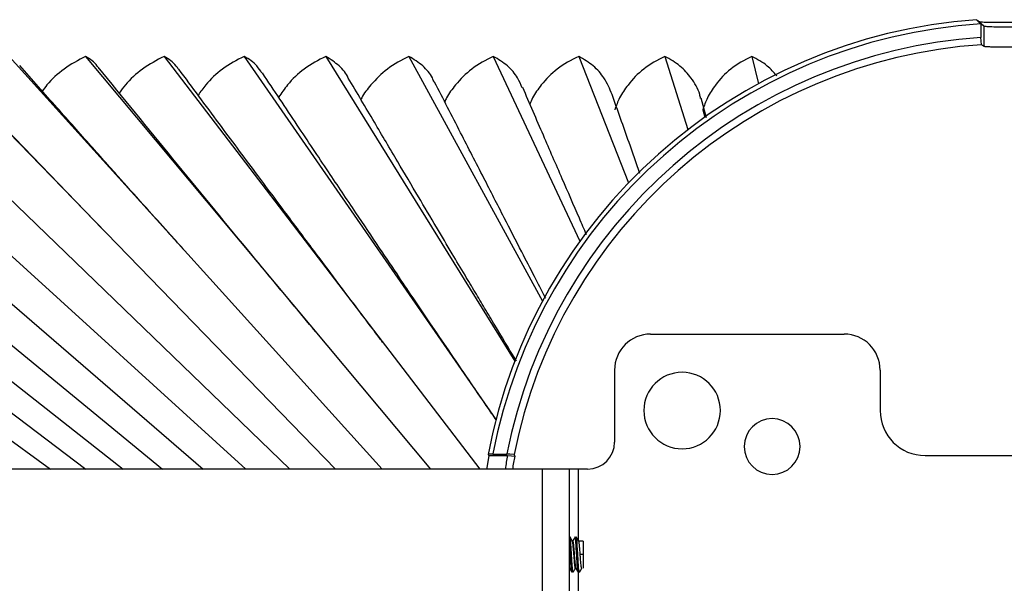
# Paper-space layout '_Top' of a CAD drawing. Header units: millimetres. Extents: x -229 to 229, y -63 to 59.
# Tile 3 of 6: x -111 to -1, y -3 to 59. Entities that reach past the tile are written whole.
import ezdxf

# ---------------------------------------------------------------- set-up
doc = ezdxf.new("R2010")
doc.units = ezdxf.units.MM

psp = doc.layouts.new('_Top')

# ---------------------------------------------------------------- linework, layer by layer
at = {"color": 7, "linetype": 'Continuous', "lineweight": 25}
for p, q in [((-4.02, 59.25), (-3.49, 58.75)), ((-3.82, 58.96), (-3.82, 57.44)), ((-3.49, 58.75), (-3.49, 56.48)), ((-170.37, 55.36), (-107.17, 9.5)), ((-164.1, 55.36), (-103.23, 9.5)), ((-157.5, 55.36), (-99.08, 9.5)), ((-150.59, 55.36), (-94.73, 9.5)), ((-143.37, 55.36), (-90.19, 9.5)), ((-135.86, 55.36), (-85.47, 9.5)), ((-128.08, 55.36), (-80.57, 9.5)), ((-120.04, 55.36), (-75.52, 9.5)), ((-111.76, 55.36), (-70.31, 9.5)), ((-103.26, 55.36), (-64.96, 9.5)), ((-94.55, 55.36), (-59.48, 9.5)), ((-85.64, 55.36), (-57.68, 14.99)), ((-76.57, 55.36), (-55.58, 21.48)), ((-67.34, 55.36), (-52.52, 28.16)), ((-57.97, 55.36), (-48.35, 34.84)), ((-48.49, 55.36), (-42.97, 41.29)), ((-38.91, 55.36), (-36.35, 47.22)), ((-29.25, 55.36), (-28.53, 52.32)), ((-101.43, 36.19), (-119.03, 54.46)), ((-34.3, 48.52), (-34.9, 50.7)), ((-34.7, 49.42), (-34.48, 48.6)), ((-40.5, 24.5), (-19, 24.5)), ((-44.5, 20.5), (-44.5, 12.5)), ((-15, 20.5), (-15, 16)), ((-58.47, 11), (-56.38, 11)), ((-58.02, 11.17), (-56.47, 11.17)), ((-10, 11), (10, 11)), ((-47.5, 9.5), (-125, 9.5)), ((-52.5, -9.5), (-52.5, 9.5)), ((-49.5, -9.5), (-49.5, 9.5)), ((-48.5, 1.52), (-48.5, 9.5)), ((-49.44, 1.92), (-49.47, 1.95)), ((-49.16, 1.5), (-49.19, 1.5)), ((-48.88, 1.95), (-48.9, 1.93)), ((-48.75, 1.95), (-48.78, 1.92)), ((-48, 1.5), (-48.49, 1.5)), ((-48, 1.5), (-48, -1.5)), ((-49.02, 0), (-48.98, 0)), ((-48, 0), (-48.32, 0)), ((-48.84, -1.5), (-48.81, -1.5)), ((-48.5, -9.5), (-48.5, -1.95))]:
    psp.add_line(p, q, dxfattribs=at)
at = {"color": 7, "linetype": 'Continuous', "lineweight": 25, "flags": 128}
for points in [[(-3.75, 56.65), (-3.79, 57.09), (-3.82, 57.44)], [(-58.47, 11), (-58.71, 9.64), (-58.74, 9.5)], [(-55.67, 11.11), (-56.12, 11.15), (-56.47, 11.17)], [(-56.38, 11), (-55.94, 10.96), (-55.58, 10.93)]]:
    psp.add_lwpolyline(points, dxfattribs=at)
at = {"color": 7, "linetype": 'Continuous', "lineweight": 25}
for centre, radius, start, end in [((0, 0), 59.59, 94.1498, 169.2333), ((0, 0), 59.09, 93.7073, 169.0988), ((0, 0), 57.57, 93.8042, 168.8071), ((0, 0), 56.77, 93.7913, 168.7152), ((-40.5, 20.5), 4, 90, 180), ((-19, 20.5), 4, 0, 90), ((-37, 16), 4.25, 0, 180), ((-37, 16), 4.25, 180, 0), ((-10, 16), 5, 180, 270), ((-27, 12), 3.1, 0, 180), ((-47.5, 12.5), 3, 270, 0), ((0, 0), 57.45, 168.9608, 170.4813), ((-27, 12), 3.1, 180, 0), ((0, 0), 56.65, 168.8709, 170.3459)]:
    psp.add_arc(centre, radius, start, end, dxfattribs=at)
for points, knots in [([(-4.31, 59.43), (-4.31, 59.43), (-4.31, 59.43), (-4.31, 59.43), (-4.3, 59.42), (-4.29, 59.4), (-4.25, 59.37), (-4.17, 59.29), (-4.06, 59.19), (-3.95, 59.08), (-3.88, 59.02), (-3.84, 58.98), (-3.82, 58.96)], [0, 0, 0, 0, 0.05089, 0.10131, 0.152162, 0.204328, 0.314084, 0.431152, 0.692334, 0.840775, 0.920331, 1, 1, 1, 1]), ([(-4.02, 59.25), (-3.98, 59.22), (-3.84, 59.2), (-3.4, 59.17), (-3.1, 59.16), (-2.36, 59.15), (-1.93, 59.15), (-0.99, 59.15), (-0.49, 59.15), (0.51, 59.15), (1.01, 59.15), (1.94, 59.15), (2.38, 59.15), (3.11, 59.16), (3.41, 59.17), (3.74, 59.19), (3.83, 59.2), (3.96, 59.22), (4, 59.23), (4.02, 59.25)], [0, 0, 0, 0, 0.125, 0.125, 0.25, 0.25, 0.375, 0.375, 0.5, 0.5, 0.625, 0.625, 0.75, 0.75, 0.875, 0.875, 0.9375, 0.9375, 1, 1, 1, 1]), ([(-3.82, 58.96), (-3.77, 58.93), (-3.65, 58.86), (-3.54, 58.79), (-3.49, 58.75)], [0, 0, 0, 0, 0.501474, 1, 1, 1, 1]), ([(-3.49, 58.75), (-3.45, 58.72), (-3.33, 58.7), (-2.95, 58.67), (-2.69, 58.66), (-2.05, 58.65), (-1.67, 58.65), (-0.86, 58.65), (-0.43, 58.65), (0.44, 58.65), (0.88, 58.65), (1.69, 58.65), (2.06, 58.65), (2.7, 58.66), (2.96, 58.67), (3.24, 58.69), (3.32, 58.7), (3.43, 58.72), (3.47, 58.74), (3.49, 58.75)], [0, 0, 0, 0, 0.125, 0.125, 0.25, 0.25, 0.375, 0.375, 0.5, 0.5, 0.625, 0.625, 0.75, 0.75, 0.875, 0.875, 0.9375, 0.9375, 1, 1, 1, 1]), ([(3.49, 56.48), (3.48, 56.47), (3.47, 56.47), (3.44, 56.46), (3.4, 56.45), (3.34, 56.44), (3.28, 56.43), (3.22, 56.42), (3.07, 56.41), (2.81, 56.4), (2.36, 56.39), (1.84, 56.38), (1.25, 56.38), (0.62, 56.38), (-0.03, 56.38), (-0.67, 56.38), (-1.29, 56.38), (-1.87, 56.38), (-2.38, 56.39), (-2.82, 56.4), (-3.1, 56.41), (-3.27, 56.43), (-3.38, 56.44), (-3.45, 56.46), (-3.47, 56.47), (-3.49, 56.48)], [0, 0, 0, 0, 0.018178, 0.036218, 0.054174, 0.0721, 0.090048, 0.108073, 0.126226, 0.189047, 0.251749, 0.31507, 0.378205, 0.440599, 0.502665, 0.564408, 0.626617, 0.688522, 0.750778, 0.812664, 0.874786, 0.906183, 0.937331, 0.96851, 1, 1, 1, 1]), ([(-218, 55.22), (-212.75, 52.23), (-202.5, 46.41), (-187.54, 37.91), (-173.36, 29.86), (-161.95, 23.37), (-153.1, 18.34), (-146.63, 14.66), (-140.38, 11.1), (-134, 7.47), (-127.11, 3.56), (-118.48, -1.36), (-108.59, -6.99), (-98.01, -13.02), (-87.31, -19.13), (-76.75, -25.15), (-65.72, -31.46), (-55.07, -37.56), (-47.81, -41.73), (-44.32, -43.74)], [0, 0, 0, 0, 0.090673, 0.176782, 0.258326, 0.335305, 0.373806, 0.411055, 0.447051, 0.481794, 0.521207, 0.565925, 0.630976, 0.691919, 0.748756, 0.815839, 0.874386, 0.939531, 1, 1, 1, 1]), ([(-103.26, 55.36), (-104.08, 54.92), (-105.66, 54.08), (-107.23, 52.63), (-107.91, 51.73), (-108.08, 51.5)], [0, 0, 0, 0, 0.444504, 0.860332, 1, 1, 1, 1]), ([(-101.9, 54.16), (-101.92, 54.2), (-102.24, 54.72), (-102.77, 55.05), (-103.26, 55.36)], [0, 0, 0, 0, 0.084826, 1, 1, 1, 1]), ([(-94.55, 55.36), (-95.37, 54.92), (-96.96, 54.08), (-98.58, 52.56), (-99.3, 51.59), (-99.52, 51.28)], [0, 0, 0, 0, 0.425365, 0.823289, 1, 1, 1, 1]), ([(-92.95, 53.92), (-93.03, 54.04), (-93.41, 54.65), (-94.04, 55.05), (-94.55, 55.36)], [0, 0, 0, 0, 0.209727, 1, 1, 1, 1]), ([(-85.64, 55.36), (-86.47, 54.93), (-88.07, 54.08), (-89.74, 52.49), (-90.49, 51.43), (-90.77, 51.05)], [0, 0, 0, 0, 0.406369, 0.786522, 1, 1, 1, 1]), ([(-83.67, 53.5), (-83.84, 53.77), (-84.33, 54.54), (-85.13, 55.04), (-85.64, 55.36)], [0, 0, 0, 0, 0.3605, 1, 1, 1, 1]), ([(-76.57, 55.36), (-77.4, 54.93), (-79, 54.09), (-80.72, 52.42), (-81.5, 51.28), (-81.82, 50.82)], [0, 0, 0, 0, 0.38953, 0.753931, 1, 1, 1, 1]), ([(-74.08, 52.95), (-74.08, 52.95), (-74.29, 53.48), (-75.07, 54.37), (-76.06, 55.02), (-76.57, 55.36)], [0, 0, 0, 0, 0.001803, 0.488231, 1, 1, 1, 1]), ([(-67.34, 55.36), (-68.17, 54.93), (-69.78, 54.09), (-71.45, 52.38), (-72.38, 51.19), (-72.65, 50.62), (-72.68, 50.57)], [0, 0, 0, 0, 0.37314, 0.722209, 0.972112, 1, 1, 1, 1]), ([(-64.54, 52.48), (-64.6, 52.64), (-64.88, 53.33), (-65.78, 54.37), (-66.81, 55.03), (-67.34, 55.36)], [0, 0, 0, 0, 0.129693, 0.5538, 1, 1, 1, 1]), ([(-57.97, 55.36), (-58.8, 54.93), (-60.41, 54.09), (-62.05, 52.38), (-63.01, 51.11), (-63.3, 50.45), (-63.37, 50.3)], [0, 0, 0, 0, 0.357805, 0.692527, 0.932159, 1, 1, 1, 1]), ([(-54.76, 51.86), (-54.92, 52.23), (-55.29, 53.14), (-56.35, 54.38), (-57.42, 55.03), (-57.97, 55.36)], [0, 0, 0, 0, 0.255943, 0.618527, 1, 1, 1, 1]), ([(-48.49, 55.36), (-49.32, 54.93), (-50.92, 54.09), (-52.54, 52.38), (-53.5, 51.03), (-53.81, 50.28), (-53.91, 50.06)], [0, 0, 0, 0, 0.344354, 0.666493, 0.897117, 1, 1, 1, 1]), ([(-44.77, 51.12), (-45.04, 51.75), (-45.54, 52.91), (-46.82, 54.38), (-47.92, 55.03), (-48.49, 55.36)], [0, 0, 0, 0, 0.3644958, 0.6741816, 1, 1, 1, 1]), ([(-38.91, 55.36), (-39.73, 54.93), (-41.32, 54.09), (-42.92, 52.38), (-43.96, 50.83), (-44.32, 49.87), (-44.49, 49.42)], [0, 0, 0, 0, 0.314424, 0.608564, 0.819143, 1, 1, 1, 1]), ([(-34.94, 50.69), (-34.97, 50.84), (-35.14, 51.66), (-35.91, 52.9), (-37.18, 54.38), (-38.32, 55.03), (-38.91, 55.36)], [0, 0, 0, 0, 0.072978, 0.410873, 0.697959, 1, 1, 1, 1]), ([(-29.25, 55.36), (-30.07, 54.93), (-31.65, 54.09), (-33.2, 52.38), (-34.21, 50.83), (-34.55, 49.87), (-34.7, 49.42)], [0, 0, 0, 0, 0.314424, 0.608564, 0.819143, 1, 1, 1, 1]), ([(-26.48, 53.19), (-26.82, 53.57), (-27.56, 54.45), (-28.65, 55.03), (-29.25, 55.36)], [0, 0, 0, 0, 0.440686, 1, 1, 1, 1]), ([(-92.42, 33.96), (-92.97, 34.57), (-94.32, 36.07), (-96.64, 38.66), (-99.51, 41.86), (-102.81, 45.57), (-106.55, 49.78), (-109.19, 52.76), (-110.58, 54.33)], [0, 0, 0, 0, 0.094012, 0.229478, 0.387798, 0.568987, 0.773053, 1, 1, 1, 1]), ([(-77.73, 24.79), (-78.6, 25.83), (-80.99, 28.69), (-89.12, 38.52), (-96.34, 47.37), (-101.87, 54.17)], [0, 0, 0, 0, 0.116377, 0.321732, 1, 1, 1, 1]), ([(-70.14, 23.44), (-70.48, 23.89), (-71.42, 25.13), (-73.1, 27.36), (-75.23, 30.2), (-77.8, 33.62), (-80.88, 37.75), (-84.52, 42.63), (-88.58, 48.09), (-91.42, 51.93), (-92.91, 53.94)], [0, 0, 0, 0, 0.047653, 0.129936, 0.220953, 0.325468, 0.465975, 0.625232, 0.803239, 1, 1, 1, 1]), ([(-57.63, 14.94), (-57.8, 15.18), (-58.8, 16.63), (-60.58, 19.24), (-62.87, 22.6), (-64.92, 25.61), (-66.72, 28.28), (-68.6, 31.07), (-70.75, 34.27), (-73.38, 38.19), (-76.43, 42.74), (-79.89, 47.92), (-82.33, 51.59), (-83.62, 53.52)], [0, 0, 0, 0, 0.01952, 0.120421, 0.210557, 0.289945, 0.358595, 0.419009, 0.502754, 0.602723, 0.71892, 0.851344, 1, 1, 1, 1]), ([(-55.41, 21.5), (-55.46, 21.59), (-56.26, 22.91), (-57.43, 24.87), (-58.91, 27.34), (-60.01, 29.19), (-61.22, 31.21), (-62.65, 33.61), (-64.37, 36.52), (-66.39, 39.92), (-68.69, 43.81), (-71.29, 48.22), (-73.12, 51.31), (-74.08, 52.95)], [0, 0, 0, 0, 0.007888, 0.125715, 0.185843, 0.241769, 0.301264, 0.377453, 0.470549, 0.57844, 0.702644, 0.843163, 1, 1, 1, 1]), ([(-52.15, 28.48), (-52.16, 28.51), (-52.58, 29.31), (-53.46, 31.03), (-54.99, 33.97), (-56.87, 37.63), (-59.13, 42.04), (-61.71, 47.06), (-63.53, 50.62), (-64.49, 52.5)], [0, 0, 0, 0, 0.004465, 0.100919, 0.215506, 0.373837, 0.557362, 0.766081, 1, 1, 1, 1]), ([(-47.62, 35.54), (-47.88, 36.15), (-48.78, 38.22), (-50.38, 41.9), (-52.48, 46.74), (-53.93, 50.11), (-54.7, 51.88)], [0, 0, 0, 0, 0.111779, 0.380047, 0.67612, 1, 1, 1, 1]), ([(-41.68, 42.35), (-42.08, 43.5), (-43.12, 46.42), (-44.15, 49.35), (-44.78, 51.13)], [0, 0, 0, 0, 0.392146, 1, 1, 1, 1]), ([(-58.02, 11.17), (-58.05, 11.17), (-58.09, 11.17), (-58.16, 11.17), (-58.24, 11.17), (-58.32, 11.17), (-58.4, 11.16), (-58.47, 11.15), (-58.51, 11.15), (-58.54, 11.14), (-58.54, 11.13), (-58.54, 11.13)], [0, 0, 0, 0, 0.08345, 0.166858, 0.251714, 0.375636, 0.503667, 0.625326, 0.753846, 0.875077, 1, 1, 1, 1]), ([(-49.25, -1.93), (-49.26, -1.92), (-49.28, -1.88), (-49.31, -1.58), (-49.35, -1.11), (-49.39, -0.52), (-49.42, 0.13), (-49.46, 0.76), (-49.48, 1.18), (-49.5, 1.33), (-49.5, 1.35)], [0, 0, 0, 0, 0.103273, 0.249492, 0.395712, 0.541931, 0.688151, 0.83437, 0.98059, 1, 1, 1, 1]), ([(-49.18, 1.49), (-49.22, 1.56), (-49.31, 1.72), (-49.4, 1.87), (-49.45, 1.95)], [0, 0, 0, 0, 0.499702, 1, 1, 1, 1]), ([(-49.12, -1.93), (-49.13, -1.91), (-49.15, -1.87), (-49.18, -1.58), (-49.22, -1.11), (-49.26, -0.52), (-49.29, 0.13), (-49.33, 0.77), (-49.37, 1.31), (-49.4, 1.74), (-49.43, 1.86), (-49.44, 1.92)], [0, 0, 0, 0, 0.079903, 0.194915, 0.309927, 0.424939, 0.539951, 0.654964, 0.769976, 0.884988, 1, 1, 1, 1]), ([(-49.02, 0), (-49.03, 0.2), (-49.06, 0.59), (-49.11, 1.08), (-49.14, 1.4), (-49.17, 1.45), (-49.18, 1.46)], [0, 0, 0, 0, 0.271313, 0.542626, 0.813939, 1, 1, 1, 1]), ([(-48.9, 1.95), (-48.95, 1.87), (-49.03, 1.72), (-49.12, 1.57), (-49.16, 1.5)], [0, 0, 0, 0, 0.515896, 1, 1, 1, 1]), ([(-48.55, -1.94), (-48.56, -1.91), (-48.58, -1.85), (-48.62, -1.5), (-48.66, -1), (-48.69, -0.39), (-48.73, 0.26), (-48.77, 0.88), (-48.8, 1.41), (-48.84, 1.8), (-48.86, 1.9), (-48.88, 1.95)], [0, 0, 0, 0, 0.101088, 0.213452, 0.325816, 0.438179, 0.550544, 0.662908, 0.775272, 0.887636, 1, 1, 1, 1]), ([(-48.48, 1.49), (-48.52, 1.57), (-48.61, 1.72), (-48.7, 1.88), (-48.75, 1.95)], [0, 0, 0, 0, 0.499668, 1, 1, 1, 1]), ([(-48.42, -1.94), (-48.43, -1.91), (-48.46, -1.85), (-48.49, -1.5), (-48.53, -1), (-48.56, -0.39), (-48.6, 0.26), (-48.64, 0.88), (-48.67, 1.41), (-48.71, 1.8), (-48.73, 1.9), (-48.75, 1.95)], [0, 0, 0, 0, 0.0999191, 0.2124296, 0.3249392, 0.4374491, 0.5499594, 0.6624696, 0.7749797, 0.8874899, 1, 1, 1, 1]), ([(-48.32, 0), (-48.33, 0.2), (-48.36, 0.59), (-48.41, 1.08), (-48.45, 1.41), (-48.47, 1.45), (-48.48, 1.47)], [0, 0, 0, 0, 0.270139, 0.540278, 0.810418, 1, 1, 1, 1]), ([(-48.98, 0), (-48.97, -0.2), (-48.94, -0.59), (-48.89, -1.08), (-48.85, -1.41), (-48.83, -1.45), (-48.82, -1.47)], [0, 0, 0, 0, 0.26932, 0.53864, 0.807961, 1, 1, 1, 1]), ([(-48.14, -1.48), (-48.15, -1.48), (-48.17, -1.5), (-48.2, -1.34), (-48.24, -1), (-48.28, -0.53), (-48.3, -0.18), (-48.32, 0)], [0, 0, 0, 0, 0.091256, 0.318442, 0.545628, 0.772814, 1, 1, 1, 1]), ([(-49.5, -1.52), (-49.46, -1.59), (-49.38, -1.73), (-49.3, -1.87), (-49.25, -1.95)], [0, 0, 0, 0, 0.455469, 1, 1, 1, 1]), ([(-49.23, -1.93), (-49.23, -1.95), (-49.24, -1.98), (-49.25, -1.95), (-49.25, -1.93)], [0, 0, 0, 0, 0.509645, 1, 1, 1, 1]), ([(-49.1, -1.93), (-49.1, -1.95), (-49.11, -1.98), (-49.12, -1.95), (-49.12, -1.93)], [0, 0, 0, 0, 0.490355, 1, 1, 1, 1]), ([(-49.1, -1.95), (-49.05, -1.87), (-48.96, -1.72), (-48.87, -1.56), (-48.83, -1.49)], [0, 0, 0, 0, 0.500344, 1, 1, 1, 1]), ([(-48.82, -1.49), (-48.78, -1.57), (-48.69, -1.72), (-48.6, -1.88), (-48.55, -1.95)], [0, 0, 0, 0, 0.499729, 1, 1, 1, 1]), ([(-48.53, -1.93), (-48.53, -1.95), (-48.54, -1.98), (-48.55, -1.95), (-48.55, -1.94)], [0, 0, 0, 0, 0.837791, 1, 1, 1, 1]), ([(-48.4, -1.93), (-48.41, -1.95), (-48.41, -1.98), (-48.42, -1.95), (-48.42, -1.94)], [0, 0, 0, 0, 0.819117, 1, 1, 1, 1]), ([(-48.4, -1.95), (-48.35, -1.88), (-48.26, -1.72), (-48.17, -1.57), (-48.13, -1.49)], [0, 0, 0, 0, 0.50031, 1, 1, 1, 1])]:
    psp.add_open_spline(points, degree=3, knots=knots, dxfattribs=at)
for points in [[(-4.31, 59.43), (-4.21, 59.37), (-4.12, 59.31), (-4.02, 59.25)], [(-3.49, 56.48), (-3.57, 56.53), (-3.66, 56.59), (-3.75, 56.65)], [(-58.47, 11), (-58.5, 11.04), (-58.52, 11.09), (-58.54, 11.13)], [(-55.67, 11.11), (-55.64, 11.05), (-55.61, 10.99), (-55.58, 10.93)], [(-49.16, 1.5), (-49.14, 1.48), (-49.11, 1.43), (-49.07, 1.09), (-49.03, 0.59), (-49, 0.2), (-48.98, 0)], [(-48.84, -1.5), (-48.86, -1.48), (-48.89, -1.43), (-48.93, -1.09), (-48.97, -0.59), (-49, -0.2), (-49.02, 0)]]:
    psp.add_open_spline(points, degree=3, dxfattribs=at)

doc.saveas('drawing.dxf')
